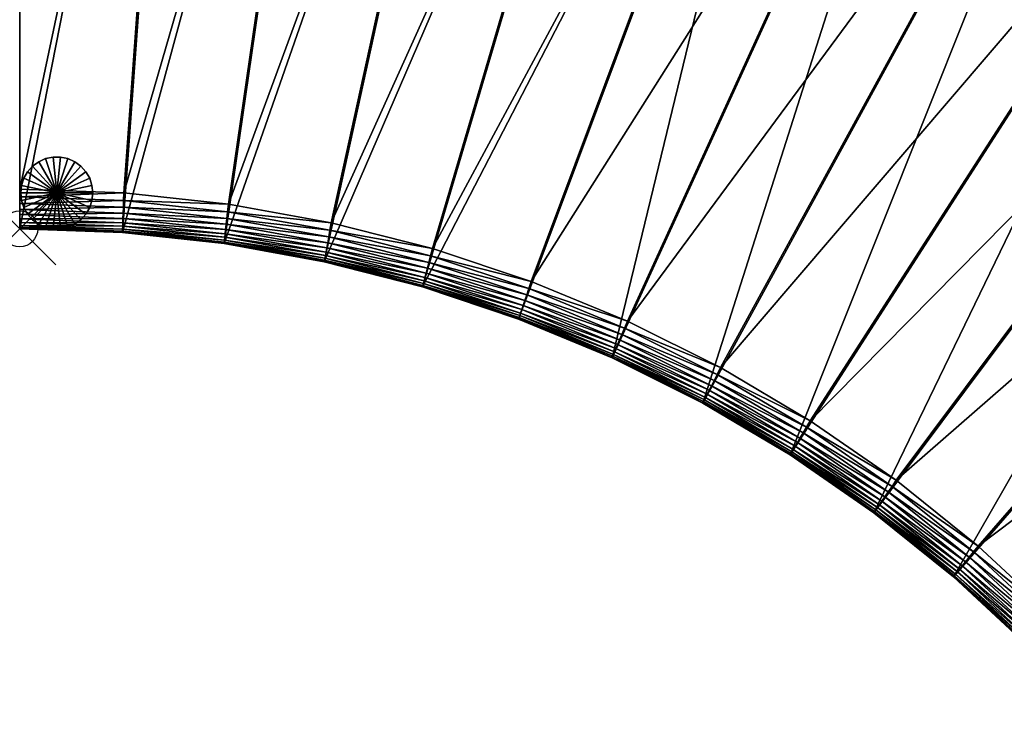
# Model space of a CAD drawing. Header units: inches. Extents: x 0 to 67.6, y -67.6 to 0.
# Tile 1 of 5: x 0 to 27.3, y -41.7 to -22.2. Entities that reach past the tile are written whole.
import ezdxf

# ---------------------------------------------------------------- set-up
doc = ezdxf.new("R2010")
doc.units = ezdxf.units.IN
doc.header["$MEASUREMENT"] = 0
doc.header["$PDMODE"] = 35
doc.header["$PDSIZE"] = 1
for name, color, linetype in [('A-FURN-3-NODE', 7, 'Continuous'), ('A-FURN-3-ST', 151, 'Continuous'), ('A-FURN-3-ST-LG', 252, 'Continuous')]:
    doc.layers.add(name, color=color, linetype=linetype)

msp = doc.modelspace()

# ---------------------------------------------------------------- linework, layer by layer
at = {"layer": 'A-FURN-3-NODE'}
msp.add_point((-0.013, -28), dxfattribs=at)

# ---------------------------------------------------------------- meshes
at = {"layer": 'A-FURN-3-ST'}
mesh = msp.add_polyface(dxfattribs=at)
corners = [(-0.013, -28, 1.447), (-0.013, -4.824, 1.447), (4.525, -4.949, 1.447), (2.84, -28.103, 1.447), (8.998, -5.442, 1.447), (5.662, -28.408, 1.447), (13.414, -6.231, 1.447), (8.442, -28.913, 1.447), (-0.013, -28, 12.079), (-0.013, -4.824, 12.079), (4.407, -6.043, 14.579), (-0.013, -5.925, 14.579), (-0.013, -26.899, 14.579), (2.88, -27.003, 14.579), (5.78, -27.315, 14.579), (8.638, -27.83, 14.579), (13.141, -7.297, 14.579), (8.801, -6.524, 14.579), (-0.013, -27.725, 14.304), (-0.013, -27.603, 14.403), (-0.013, -27.46, 14.48), (-0.013, -27.295, 14.535), (-0.013, -27.108, 14.568), (-0.013, -5.529, 14.535), (-0.013, -4.824, 13.479), (-0.013, -27.989, 13.688), (2.872, -27.212, 14.568), (2.865, -27.399, 14.535), (2.859, -27.564, 14.48), (2.854, -27.707, 14.403), (5.758, -27.522, 14.568), (5.737, -27.708, 14.535)]
mesh.append_faces([[corners[k] for k in face] for face in [(10, 13, 17)]], dxfattribs={"vtx0": -1, "vtx1": -1})
mesh.append_faces([[corners[k] for k in face] for face in [(18, 20, 22), (22, 11, 23), (18, 22, 23), (18, 23, 24), (25, 18, 24), (8, 25, 24)]], dxfattribs={"vtx0": -1, "vtx1": -1, "vtx2": -1})
mesh.append_faces([[corners[k] for k in face] for face in [(3, 2, 4), (5, 4, 6), (10, 12, 13), (14, 16, 17)]], dxfattribs={"vtx0": -1, "vtx2": -1})
mesh.append_faces([[corners[k] for k in face] for face in [(3, 0, 2), (5, 3, 4), (7, 5, 6), (14, 15, 16), (13, 14, 17)]], dxfattribs={"vtx1": -1, "vtx2": -1})
mesh.append_faces([[corners[k] for k in face] for face in [(0, 1, 2), (0, 8, 9), (10, 11, 12), (18, 19, 20), (20, 21, 22), (22, 12, 11), (13, 12, 22), (22, 26, 13), (26, 22, 21), (21, 27, 26), (27, 21, 20), (20, 28, 27), (28, 20, 19), (19, 29, 28), (29, 19, 18), (14, 13, 26), (26, 30, 14), (30, 26, 27), (27, 31, 30), (31, 27, 28), (15, 14, 30)]], dxfattribs={"vtx2": -1})
mesh = msp.add_polyface(dxfattribs=at)
corners = [(-0.013, -4.824, 1.447), (-0.013, -4.824, 12.079), (4.525, -4.949, 12.079), (4.525, -4.949, 1.447), (-0.013, -28, 1.447), (-0.013, -4.824, 13.479), (4.525, -4.949, 13.479), (-0.013, -5.925, 14.579), (-0.013, -5.716, 14.568), (-0.013, -5.529, 14.535), (-0.013, -5.363, 14.48), (-0.013, -5.22, 14.403), (-0.013, -5.099, 14.304), (-0.013, -5, 14.183), (-0.013, -4.923, 14.04), (-0.013, -4.868, 13.875), (-0.013, -4.835, 13.688), (-0.013, -28, 12.079), (4.407, -6.043, 14.579), (4.429, -5.835, 14.568), (4.45, -5.649, 14.535), (4.467, -5.485, 14.48), (4.483, -5.343, 14.403), (4.496, -5.222, 14.304), (8.839, -6.319, 14.568), (8.872, -6.135, 14.535), (8.901, -5.972, 14.48), (4.524, -4.96, 13.688), (4.521, -4.993, 13.875), (4.515, -5.047, 14.04), (4.506, -5.124, 14.183)]
mesh.append_faces([[corners[k] for k in face] for face in [(9, 11, 13), (13, 15, 5), (9, 13, 5)]], dxfattribs={"vtx0": -1, "vtx1": -1, "vtx2": -1})
mesh.append_faces([[corners[k] for k in face] for face in [(1, 17, 5)]], dxfattribs={"vtx1": -1})
mesh.append_faces([[corners[k] for k in face] for face in [(0, 1, 2), (2, 3, 0), (1, 0, 4), (1, 5, 6), (6, 2, 1), (7, 8, 9), (9, 10, 11), (11, 12, 13), (13, 14, 15), (15, 16, 5), (7, 18, 19), (19, 8, 7), (8, 19, 20), (20, 9, 8), (9, 20, 21), (21, 10, 9), (10, 21, 22), (22, 11, 10), (11, 22, 23), (23, 12, 11), (24, 19, 18), (25, 20, 19), (26, 21, 20), (6, 5, 16), (16, 27, 6), (27, 16, 15), (15, 28, 27), (28, 15, 14), (14, 29, 28), (29, 14, 13), (13, 30, 29), (30, 13, 12), (12, 23, 30)]], dxfattribs={"vtx2": -1})
mesh = msp.add_polyface(dxfattribs=at)
corners = [(8.442, -28.913, 1.447), (13.414, -6.231, 1.447), (17.738, -7.39, 1.447), (11.171, -29.611, 1.447), (21.966, -8.77, 1.447), (13.839, -30.501, 1.447), (16.436, -31.576, 1.447), (26.07, -10.482, 1.447), (18.951, -32.834, 1.447), (30.089, -12.466, 1.447), (21.375, -34.269, 1.447), (26.07, -10.482, 12.079), (30.089, -12.466, 12.079), (19.443, -31.85, 14.579), (21.935, -33.323, 14.579), (33.312, -15.635, 14.579), (29.528, -13.413, 14.579), (16.857, -30.56, 14.579), (25.579, -11.466, 14.579), (14.187, -29.457, 14.579), (21.545, -9.786, 14.579), (11.444, -28.546, 14.579), (17.39, -8.434, 14.579), (8.638, -27.83, 14.579), (13.141, -7.297, 14.579), (26.07, -10.482, 13.479), (30.089, -12.466, 13.479), (29.635, -13.233, 14.568), (25.672, -11.279, 14.568), (29.73, -13.072, 14.535), (25.756, -11.112, 14.535), (29.814, -12.93, 14.48), (25.829, -10.964, 14.48), (29.887, -12.807, 14.403), (25.893, -10.836, 14.403), (29.949, -12.703, 14.304), (25.947, -10.728, 14.304), (21.625, -9.593, 14.568), (21.696, -9.421, 14.535), (21.759, -9.268, 14.48), (26.066, -10.492, 13.688), (30.083, -12.476, 13.688), (26.051, -10.521, 13.875), (30.066, -12.504, 13.875), (26.026, -10.571, 14.04), (30.038, -12.552, 14.04), (25.992, -10.639, 14.183), (29.999, -12.618, 14.183)]
mesh.append_faces([[corners[k] for k in face] for face in [(0, 1, 2), (3, 2, 4), (6, 4, 7), (8, 7, 9), (13, 15, 16), (17, 16, 18), (19, 18, 20), (21, 20, 22), (23, 22, 24)]], dxfattribs={"vtx0": -1, "vtx2": -1})
mesh.append_faces([[corners[k] for k in face] for face in [(3, 0, 2), (5, 3, 4), (6, 5, 4), (8, 6, 7), (10, 8, 9), (13, 14, 15), (17, 13, 16), (19, 17, 18), (21, 19, 20), (23, 21, 22)]], dxfattribs={"vtx1": -1, "vtx2": -1})
mesh.append_faces([[corners[k] for k in face] for face in [(7, 11, 12), (11, 25, 26), (18, 16, 27), (27, 28, 18), (28, 27, 29), (29, 30, 28), (31, 32, 30), (33, 34, 32), (35, 36, 34), (20, 18, 28), (37, 28, 30), (38, 30, 32), (39, 32, 34), (26, 25, 40), (41, 40, 42), (43, 42, 44), (45, 44, 46), (47, 46, 36)]], dxfattribs={"vtx2": -1})
mesh = msp.add_polyface(dxfattribs=at)
corners = [(21.375, -34.269, 1.447), (30.089, -12.466, 1.447), (33.939, -14.731, 1.447), (23.698, -35.879, 1.447), (37.603, -17.277, 1.447), (30.089, -12.466, 12.079), (33.939, -14.731, 12.079), (26.07, -10.482, 1.447), (21.935, -33.323, 14.579), (36.913, -18.134, 14.579), (33.312, -15.635, 14.579), (30.089, -12.466, 13.479), (33.939, -14.731, 13.479), (26.07, -10.482, 12.079), (29.528, -13.413, 14.579), (33.431, -15.463, 14.568), (29.635, -13.233, 14.568), (33.538, -15.309, 14.535), (29.73, -13.072, 14.535), (33.632, -15.174, 14.48), (29.814, -12.93, 14.48), (33.713, -15.056, 14.403), (29.887, -12.807, 14.403), (33.782, -14.957, 14.304), (29.949, -12.703, 14.304), (25.756, -11.112, 14.535), (25.829, -10.964, 14.48), (25.893, -10.836, 14.403), (30.083, -12.476, 13.688), (33.932, -14.74, 13.688), (30.066, -12.504, 13.875), (33.914, -14.767, 13.875), (30.038, -12.552, 14.04), (33.882, -14.812, 14.04), (29.999, -12.618, 14.183), (33.838, -14.875, 14.183), (26.066, -10.492, 13.688), (26.051, -10.521, 13.875), (26.026, -10.571, 14.04), (25.992, -10.639, 14.183), (25.947, -10.728, 14.304)]
mesh.append_faces([[corners[k] for k in face] for face in [(0, 1, 2), (3, 2, 4), (8, 9, 10)]], dxfattribs={"vtx0": -1, "vtx2": -1})
mesh.append_faces([[corners[k] for k in face] for face in [(1, 5, 6), (6, 2, 1), (5, 1, 7), (5, 11, 12), (12, 6, 5), (11, 5, 13), (14, 10, 15), (15, 16, 14), (16, 15, 17), (17, 18, 16), (18, 17, 19), (19, 20, 18), (20, 19, 21), (21, 22, 20), (22, 21, 23), (23, 24, 22), (25, 18, 20), (26, 20, 22), (27, 22, 24), (12, 11, 28), (28, 29, 12), (29, 28, 30), (30, 31, 29), (31, 30, 32), (32, 33, 31), (33, 32, 34), (34, 35, 33), (35, 34, 24), (24, 23, 35), (36, 28, 11), (37, 30, 28), (38, 32, 30), (39, 34, 32), (40, 24, 34)]], dxfattribs={"vtx2": -1})
mesh = msp.add_polyface(dxfattribs=at)
corners = [(23.698, -35.879, 1.447), (21.375, -34.269, 1.447), (33.939, -14.731, 1.447), (25.909, -37.658, 1.447), (37.603, -17.277, 1.447), (27.999, -39.603, 1.447), (41.16, -20.129, 1.447), (23.698, -35.879, 12.079), (21.375, -34.269, 12.079), (26.598, -36.801, 14.579), (28.748, -38.797, 14.579), (43.604, -23.978, 14.579), (24.324, -34.975, 14.579), (40.411, -20.935, 14.579), (21.935, -33.323, 14.579), (36.913, -18.134, 14.579), (23.698, -35.879, 13.479), (21.375, -34.269, 13.479), (25.909, -37.658, 12.079), (21.829, -33.503, 14.568), (24.205, -35.147, 14.568), (21.734, -33.664, 14.535), (24.098, -35.3, 14.535), (21.65, -33.806, 14.48), (24.004, -35.436, 14.48), (21.577, -33.929, 14.403), (23.923, -35.553, 14.403), (21.515, -34.033, 14.304), (23.854, -35.653, 14.304), (26.467, -36.964, 14.568), (26.35, -37.109, 14.535), (26.247, -37.238, 14.48), (26.157, -37.349, 14.403), (23.704, -35.87, 13.688), (21.38, -34.26, 13.688), (23.723, -35.843, 13.875), (21.397, -34.232, 13.875), (23.754, -35.798, 14.04), (21.425, -34.184, 14.04), (23.798, -35.734, 14.183), (21.465, -34.118, 14.183), (25.916, -37.649, 13.688), (25.936, -37.624, 13.875), (25.971, -37.581, 14.04), (26.019, -37.521, 14.183), (26.081, -37.444, 14.304)]
mesh.append_faces([[corners[k] for k in face] for face in [(0, 1, 2), (3, 0, 4), (5, 3, 6), (9, 10, 11), (12, 9, 13), (14, 12, 15)]], dxfattribs={"vtx1": -1, "vtx2": -1})
mesh.append_faces([[corners[k] for k in face] for face in [(0, 7, 8), (7, 16, 17), (16, 7, 18), (12, 14, 19), (19, 20, 12), (20, 19, 21), (21, 22, 20), (22, 21, 23), (23, 24, 22), (24, 23, 25), (25, 26, 24), (26, 25, 27), (27, 28, 26), (9, 12, 20), (20, 29, 9), (29, 20, 22), (22, 30, 29), (30, 22, 24), (31, 24, 26), (32, 26, 28), (17, 16, 33), (34, 33, 35), (36, 35, 37), (38, 37, 39), (39, 40, 38), (40, 39, 28), (28, 27, 40), (41, 33, 16), (42, 35, 33), (43, 37, 35), (44, 39, 37), (45, 28, 39)]], dxfattribs={"vtx2": -1})
mesh = msp.add_polyface(dxfattribs=at)
corners = [(25.909, -37.658, 1.447), (37.603, -17.277, 1.447), (41.16, -20.129, 1.447), (27.999, -39.603, 1.447), (44.41, -23.229, 1.447), (29.944, -41.693, 1.447), (47.486, -26.517, 1.447), (41.16, -20.129, 12.079), (44.41, -23.229, 12.079), (28.748, -38.797, 14.579), (46.628, -27.206, 14.579), (43.604, -23.978, 14.579), (26.598, -36.801, 14.579), (40.411, -20.935, 14.579), (24.324, -34.975, 14.579), (36.913, -18.134, 14.579), (41.16, -20.129, 13.479), (44.41, -23.229, 13.479), (43.757, -23.836, 14.568), (40.553, -20.782, 14.568), (43.894, -23.708, 14.535), (40.681, -20.645, 14.535), (44.015, -23.596, 14.48), (40.793, -20.524, 14.48), (44.12, -23.499, 14.403), (40.891, -20.419, 14.403), (44.208, -23.416, 14.304), (40.973, -20.331, 14.304), (37.044, -17.971, 14.568), (37.162, -17.826, 14.535), (37.265, -17.697, 14.48), (37.355, -17.586, 14.403), (41.153, -20.137, 13.688), (44.402, -23.236, 13.688), (41.13, -20.162, 13.875), (44.377, -23.259, 13.875), (41.093, -20.202, 14.04), (44.337, -23.296, 14.04), (41.04, -20.258, 14.183), (44.281, -23.349, 14.183), (37.596, -17.286, 13.688), (37.575, -17.311, 13.875), (37.541, -17.354, 14.04), (37.493, -17.414, 14.183), (37.431, -17.491, 14.304)]
mesh.append_faces([[corners[k] for k in face] for face in [(0, 1, 2), (3, 2, 4), (5, 4, 6), (9, 10, 11), (12, 11, 13), (14, 13, 15)]], dxfattribs={"vtx0": -1, "vtx2": -1})
mesh.append_faces([[corners[k] for k in face] for face in [(2, 7, 8), (7, 2, 1), (7, 16, 17), (13, 11, 18), (18, 19, 13), (19, 18, 20), (20, 21, 19), (21, 20, 22), (22, 23, 21), (23, 22, 24), (24, 25, 23), (25, 24, 26), (26, 27, 25), (15, 13, 19), (28, 19, 21), (29, 21, 23), (30, 23, 25), (31, 25, 27), (17, 16, 32), (33, 32, 34), (35, 34, 36), (36, 37, 35), (37, 36, 38), (38, 39, 37), (39, 38, 27), (27, 26, 39), (40, 32, 16), (41, 34, 32), (42, 36, 34), (43, 38, 36), (44, 27, 38)]], dxfattribs={"vtx2": -1})
mesh = msp.add_polyface(dxfattribs=at)
corners = [(2.84, -28.103, 1.447), (2.84, -28.103, 12.079), (-0.013, -28, 12.079), (-0.013, -28, 1.447), (-0.013, -28, 13.479), (-0.013, -27.989, 13.688), (-0.013, -27.956, 13.875), (-0.013, -27.901, 14.04), (-0.013, -27.824, 14.183), (-0.013, -27.725, 14.304), (2.84, -28.103, 13.479), (2.85, -27.828, 14.304), (2.854, -27.707, 14.403), (2.859, -27.564, 14.48), (5.72, -27.872, 14.48), (5.737, -27.708, 14.535), (5.704, -28.014, 14.403), (5.691, -28.135, 14.304), (5.758, -27.522, 14.568), (8.601, -28.036, 14.568), (8.638, -27.83, 14.579), (8.568, -28.22, 14.535), (8.538, -28.382, 14.48), (11.444, -28.546, 14.579), (2.84, -28.092, 13.688), (2.842, -28.059, 13.875), (2.844, -28.004, 14.04), (2.846, -27.927, 14.183), (5.666, -28.364, 13.875), (5.672, -28.31, 14.04), (5.681, -28.233, 14.183)]
mesh.append_faces([[corners[k] for k in face] for face in [(5, 7, 9)]], dxfattribs={"vtx0": -1, "vtx1": -1, "vtx2": -1})
mesh.append_faces([[corners[k] for k in face] for face in [(0, 1, 2), (2, 3, 0), (2, 4, 5), (5, 6, 7), (7, 8, 9), (1, 10, 4), (4, 2, 1), (9, 11, 12), (13, 14, 15), (14, 13, 12), (12, 16, 14), (16, 12, 11), (11, 17, 16), (18, 19, 20), (19, 18, 15), (15, 21, 19), (21, 15, 14), (14, 22, 21), (22, 14, 16), (23, 20, 19), (4, 10, 24), (24, 5, 4), (5, 24, 25), (25, 6, 5), (6, 25, 26), (26, 7, 6), (7, 26, 27), (27, 8, 7), (8, 27, 11), (11, 9, 8), (28, 25, 24), (29, 26, 25), (26, 29, 30), (30, 27, 26), (27, 30, 17), (17, 11, 27)]], dxfattribs={"vtx2": -1})
mesh = msp.add_polyface(dxfattribs=at)
corners = [(5.662, -28.408, 1.447), (5.662, -28.408, 12.079), (2.84, -28.103, 12.079), (2.84, -28.103, 1.447), (8.442, -28.913, 1.447), (8.442, -28.913, 12.079), (11.171, -29.611, 1.447), (11.171, -29.611, 12.079), (5.662, -28.408, 13.479), (2.84, -28.103, 13.479), (8.442, -28.913, 13.479), (5.704, -28.014, 14.403), (8.513, -28.523, 14.403), (8.538, -28.382, 14.48), (5.691, -28.135, 14.304), (8.491, -28.642, 14.304), (11.392, -28.748, 14.568), (8.601, -28.036, 14.568), (8.568, -28.22, 14.535), (11.346, -28.929, 14.535), (11.305, -29.089, 14.48), (11.269, -29.228, 14.403), (5.663, -28.397, 13.688), (2.84, -28.092, 13.688), (5.666, -28.364, 13.875), (2.842, -28.059, 13.875), (5.672, -28.31, 14.04), (8.444, -28.902, 13.688), (8.45, -28.869, 13.875), (8.46, -28.815, 14.04), (8.473, -28.739, 14.183), (5.681, -28.233, 14.183), (11.174, -29.601, 13.688), (11.182, -29.569, 13.875), (11.196, -29.515, 14.04), (11.215, -29.441, 14.183), (11.239, -29.345, 14.304)]
mesh.append_faces([[corners[k] for k in face] for face in [(0, 1, 2), (2, 3, 0), (4, 5, 1), (1, 0, 4), (6, 7, 5), (5, 4, 6), (1, 8, 9), (9, 2, 1), (5, 10, 8), (8, 1, 5), (10, 5, 7), (11, 12, 13), (12, 11, 14), (14, 15, 12), (16, 17, 18), (19, 18, 13), (20, 13, 12), (21, 12, 15), (9, 8, 22), (22, 23, 9), (23, 22, 24), (25, 24, 26), (8, 10, 27), (27, 22, 8), (22, 27, 28), (28, 24, 22), (24, 28, 29), (29, 26, 24), (26, 29, 30), (30, 31, 26), (31, 30, 15), (15, 14, 31), (32, 27, 10), (33, 28, 27), (34, 29, 28), (35, 30, 29), (36, 15, 30)]], dxfattribs={"vtx2": -1})
mesh = msp.add_polyface(dxfattribs=at)
corners = [(13.839, -30.501, 1.447), (13.839, -30.501, 12.079), (11.171, -29.611, 12.079), (11.171, -29.611, 1.447), (16.436, -31.576, 1.447), (11.171, -29.611, 13.479), (8.442, -28.913, 13.479), (13.839, -30.501, 13.479), (16.436, -31.576, 12.079), (8.601, -28.036, 14.568), (11.392, -28.748, 14.568), (11.444, -28.546, 14.579), (8.568, -28.22, 14.535), (11.346, -28.929, 14.535), (8.538, -28.382, 14.48), (11.305, -29.089, 14.48), (8.513, -28.523, 14.403), (11.269, -29.228, 14.403), (8.491, -28.642, 14.304), (11.239, -29.345, 14.304), (14.187, -29.457, 14.579), (14.121, -29.655, 14.568), (14.062, -29.833, 14.535), (14.009, -29.989, 14.48), (13.964, -30.125, 14.403), (13.926, -30.24, 14.304), (11.174, -29.601, 13.688), (8.444, -28.902, 13.688), (11.182, -29.569, 13.875), (8.45, -28.869, 13.875), (11.196, -29.515, 14.04), (8.46, -28.815, 14.04), (11.215, -29.441, 14.183), (8.473, -28.739, 14.183), (13.843, -30.49, 13.688), (13.853, -30.459, 13.875), (13.87, -30.407, 14.04), (13.895, -30.334, 14.183)]
mesh.append_faces([[corners[k] for k in face] for face in [(0, 1, 2), (2, 3, 0), (1, 0, 4), (2, 5, 6), (1, 7, 5), (5, 2, 1), (7, 1, 8), (9, 10, 11), (12, 13, 10), (14, 15, 13), (16, 17, 15), (18, 19, 17), (20, 11, 10), (10, 21, 20), (21, 10, 13), (13, 22, 21), (22, 13, 15), (15, 23, 22), (23, 15, 17), (17, 24, 23), (24, 17, 19), (19, 25, 24), (6, 5, 26), (27, 26, 28), (29, 28, 30), (31, 30, 32), (33, 32, 19), (5, 7, 34), (34, 26, 5), (26, 34, 35), (35, 28, 26), (28, 35, 36), (36, 30, 28), (30, 36, 37), (37, 32, 30), (32, 37, 25), (25, 19, 32)]], dxfattribs={"vtx2": -1})
mesh = msp.add_polyface(dxfattribs=at)
corners = [(18.951, -32.834, 1.447), (18.951, -32.834, 12.079), (16.436, -31.576, 12.079), (16.436, -31.576, 1.447), (13.839, -30.501, 12.079), (16.436, -31.576, 13.479), (13.839, -30.501, 13.479), (18.951, -32.834, 13.479), (16.857, -30.56, 14.579), (14.187, -29.457, 14.579), (14.121, -29.655, 14.568), (16.777, -30.753, 14.568), (14.062, -29.833, 14.535), (16.705, -30.926, 14.535), (14.009, -29.989, 14.48), (16.642, -31.078, 14.48), (13.964, -30.125, 14.403), (16.587, -31.21, 14.403), (13.926, -30.24, 14.304), (16.541, -31.322, 14.304), (19.443, -31.85, 14.579), (19.349, -32.037, 14.568), (19.266, -32.204, 14.535), (19.192, -32.352, 14.48), (19.128, -32.48, 14.403), (16.44, -31.566, 13.688), (13.843, -30.49, 13.688), (16.452, -31.536, 13.875), (13.853, -30.459, 13.875), (16.473, -31.485, 14.04), (13.87, -30.407, 14.04), (16.503, -31.414, 14.183), (13.895, -30.334, 14.183), (18.956, -32.824, 13.688), (18.971, -32.794, 13.875), (18.995, -32.745, 14.04), (19.03, -32.676, 14.183), (19.074, -32.588, 14.304)]
mesh.append_faces([[corners[k] for k in face] for face in [(0, 1, 2), (2, 3, 0), (3, 2, 4), (2, 5, 6), (1, 7, 5), (5, 2, 1), (8, 9, 10), (10, 11, 8), (11, 10, 12), (12, 13, 11), (13, 12, 14), (14, 15, 13), (15, 14, 16), (16, 17, 15), (17, 16, 18), (18, 19, 17), (20, 8, 11), (21, 11, 13), (22, 13, 15), (23, 15, 17), (24, 17, 19), (6, 5, 25), (25, 26, 6), (26, 25, 27), (27, 28, 26), (28, 27, 29), (29, 30, 28), (30, 29, 31), (31, 32, 30), (32, 31, 19), (19, 18, 32), (5, 7, 33), (33, 25, 5), (34, 27, 25), (35, 29, 27), (36, 31, 29), (37, 19, 31)]], dxfattribs={"vtx2": -1})
mesh = msp.add_polyface(dxfattribs=at)
corners = [(21.375, -34.269, 12.079), (21.375, -34.269, 1.447), (23.698, -35.879, 1.447), (18.951, -32.834, 12.079), (18.951, -32.834, 1.447), (21.375, -34.269, 13.479), (18.951, -32.834, 13.479), (23.698, -35.879, 12.079), (16.777, -30.753, 14.568), (19.349, -32.037, 14.568), (19.443, -31.85, 14.579), (16.705, -30.926, 14.535), (19.266, -32.204, 14.535), (16.642, -31.078, 14.48), (19.192, -32.352, 14.48), (16.587, -31.21, 14.403), (19.128, -32.48, 14.403), (16.541, -31.322, 14.304), (19.074, -32.588, 14.304), (21.935, -33.323, 14.579), (21.829, -33.503, 14.568), (21.734, -33.664, 14.535), (21.65, -33.806, 14.48), (21.577, -33.929, 14.403), (21.515, -34.033, 14.304), (16.44, -31.566, 13.688), (18.956, -32.824, 13.688), (18.971, -32.794, 13.875), (16.452, -31.536, 13.875), (18.995, -32.745, 14.04), (16.473, -31.485, 14.04), (19.03, -32.676, 14.183), (16.503, -31.414, 14.183), (21.38, -34.26, 13.688), (21.397, -34.232, 13.875), (21.425, -34.184, 14.04), (21.465, -34.118, 14.183), (23.704, -35.87, 13.688), (23.723, -35.843, 13.875), (23.754, -35.798, 14.04)]
mesh.append_faces([[corners[k] for k in face] for face in [(0, 1, 2), (1, 0, 3), (3, 4, 1), (0, 5, 6), (6, 3, 0), (5, 0, 7), (8, 9, 10), (11, 12, 9), (13, 14, 12), (15, 16, 14), (17, 18, 16), (19, 10, 9), (9, 20, 19), (20, 9, 12), (12, 21, 20), (21, 12, 14), (14, 22, 21), (22, 14, 16), (16, 23, 22), (23, 16, 18), (18, 24, 23), (25, 26, 27), (28, 27, 29), (30, 29, 31), (32, 31, 18), (6, 5, 33), (33, 26, 6), (26, 33, 34), (34, 27, 26), (27, 34, 35), (35, 29, 27), (29, 35, 36), (36, 31, 29), (31, 36, 24), (24, 18, 31), (37, 33, 5), (38, 34, 33), (39, 35, 34)]], dxfattribs={"vtx2": -1})
mesh = msp.add_polyface(dxfattribs=at)
corners = [(27.999, -39.603, 1.447), (27.999, -39.603, 12.079), (25.909, -37.658, 12.079), (25.909, -37.658, 1.447), (23.698, -35.879, 12.079), (23.698, -35.879, 1.447), (25.909, -37.658, 13.479), (23.698, -35.879, 13.479), (27.999, -39.603, 13.479), (24.004, -35.436, 14.48), (26.247, -37.238, 14.48), (26.35, -37.109, 14.535), (23.923, -35.553, 14.403), (26.157, -37.349, 14.403), (23.854, -35.653, 14.304), (26.081, -37.444, 14.304), (28.748, -38.797, 14.579), (26.598, -36.801, 14.579), (26.467, -36.964, 14.568), (28.606, -38.95, 14.568), (28.478, -39.087, 14.535), (28.366, -39.208, 14.48), (28.269, -39.313, 14.403), (28.186, -39.401, 14.304), (30.749, -40.943, 14.579), (30.596, -41.086, 14.568), (25.916, -37.649, 13.688), (23.704, -35.87, 13.688), (25.936, -37.624, 13.875), (23.723, -35.843, 13.875), (25.971, -37.581, 14.04), (23.754, -35.798, 14.04), (26.019, -37.521, 14.183), (23.798, -35.734, 14.183), (28.006, -39.595, 13.688), (28.029, -39.57, 13.875), (28.066, -39.53, 14.04), (28.119, -39.474, 14.183)]
mesh.append_faces([[corners[k] for k in face] for face in [(0, 1, 2), (2, 3, 0), (3, 2, 4), (4, 5, 3), (2, 6, 7), (1, 8, 6), (6, 2, 1), (9, 10, 11), (12, 13, 10), (14, 15, 13), (16, 17, 18), (18, 19, 16), (19, 18, 11), (11, 20, 19), (20, 11, 10), (10, 21, 20), (21, 10, 13), (13, 22, 21), (22, 13, 15), (15, 23, 22), (24, 16, 19), (25, 19, 20), (7, 6, 26), (27, 26, 28), (29, 28, 30), (31, 30, 32), (33, 32, 15), (6, 8, 34), (34, 26, 6), (26, 34, 35), (35, 28, 26), (28, 35, 36), (36, 30, 28), (30, 36, 37), (37, 32, 30), (32, 37, 23), (23, 15, 32)]], dxfattribs={"vtx2": -1})
at = {"layer": 'A-FURN-3-ST-LG'}
mesh = msp.add_polyface(dxfattribs=at)
corners = [(1.016, -27.001, 0), (2.016, -27.001, 0), (1.994, -26.793, 0), (1.93, -26.595, 0), (1.825, -26.414, 0), (1.685, -26.258, 0), (1.516, -26.135, 0), (1.325, -26.05, 0), (1.121, -26.007, 0), (0.912, -26.007, 0), (0.707, -26.05, 0), (0.516, -26.135, 0), (0.347, -26.258, 0), (0.207, -26.414, 0), (0.103, -26.595, 0), (0.038, -26.793, 0), (0.016, -27.001, 0), (0.038, -27.209, 0), (0.103, -27.408, 0), (0.207, -27.589, 0), (0.347, -27.745, 0), (0.516, -27.867, 0), (0.707, -27.952, 0), (0.912, -27.996, 0), (1.121, -27.996, 0), (1.325, -27.952, 0), (1.516, -27.867, 0), (1.685, -27.745, 0), (1.825, -27.589, 0), (1.93, -27.408, 0), (1.994, -27.209, 0), (2.016, -27.001, 1.5), (1.994, -26.793, 1.5), (1.93, -26.595, 1.5), (1.825, -26.414, 1.5), (1.685, -26.258, 1.5), (1.516, -26.135, 1.5), (1.325, -26.05, 1.5), (1.121, -26.007, 1.5), (0.912, -26.007, 1.5), (0.707, -26.05, 1.5), (0.516, -26.135, 1.5), (0.347, -26.258, 1.5), (0.207, -26.414, 1.5), (0.103, -26.595, 1.5), (0.038, -26.793, 1.5), (0.016, -27.001, 1.5), (0.038, -27.209, 1.5), (0.103, -27.408, 1.5), (0.207, -27.589, 1.5), (0.347, -27.745, 1.5), (0.516, -27.867, 1.5), (0.707, -27.952, 1.5), (0.912, -27.996, 1.5), (1.121, -27.996, 1.5), (1.325, -27.952, 1.5), (1.516, -27.867, 1.5), (1.685, -27.745, 1.5), (1.825, -27.589, 1.5), (1.93, -27.408, 1.5), (1.994, -27.209, 1.5), (1.016, -27.001, 1.5)]
mesh.append_faces([[corners[k] for k in face] for face in [(1, 32, 31), (2, 33, 32), (3, 34, 33), (4, 35, 34), (5, 36, 35), (6, 37, 36), (7, 38, 37), (8, 39, 38), (9, 40, 39), (10, 41, 40), (11, 42, 41), (12, 43, 42), (13, 44, 43), (14, 45, 44), (15, 46, 45), (16, 47, 46), (17, 48, 47), (18, 49, 48), (19, 50, 49), (20, 51, 50), (21, 52, 51), (22, 53, 52), (23, 54, 53), (24, 55, 54), (25, 56, 55), (26, 57, 56), (27, 58, 57), (28, 59, 58), (29, 60, 59), (30, 31, 60)]], dxfattribs={"vtx0": -1})
mesh.append_faces([[corners[k] for k in face] for face in [(0, 2, 1), (0, 3, 2), (0, 4, 3), (0, 5, 4), (0, 6, 5), (0, 7, 6), (0, 8, 7), (0, 9, 8), (0, 10, 9), (0, 11, 10), (0, 12, 11), (0, 13, 12), (0, 14, 13), (0, 15, 14), (0, 16, 15), (0, 17, 16), (0, 18, 17), (0, 19, 18), (0, 20, 19), (0, 21, 20), (0, 22, 21), (0, 23, 22), (0, 24, 23), (0, 25, 24), (0, 26, 25), (0, 27, 26), (0, 28, 27), (0, 29, 28), (0, 30, 29), (0, 1, 30), (61, 31, 32), (61, 32, 33), (61, 33, 34), (61, 34, 35), (61, 35, 36), (61, 36, 37), (61, 37, 38), (61, 38, 39), (61, 39, 40), (61, 40, 41), (61, 41, 42), (61, 42, 43), (61, 43, 44), (61, 44, 45), (61, 45, 46), (61, 46, 47), (61, 47, 48), (61, 48, 49), (61, 49, 50), (61, 50, 51), (61, 51, 52), (61, 52, 53), (61, 53, 54), (61, 54, 55), (61, 55, 56), (61, 56, 57), (61, 57, 58), (61, 58, 59), (61, 59, 60), (61, 60, 31)]], dxfattribs={"vtx0": -1, "vtx2": -1})
mesh.append_faces([[corners[k] for k in face] for face in [(1, 2, 32), (2, 3, 33), (3, 4, 34), (4, 5, 35), (5, 6, 36), (6, 7, 37), (7, 8, 38), (8, 9, 39), (9, 10, 40), (10, 11, 41), (11, 12, 42), (12, 13, 43), (13, 14, 44), (14, 15, 45), (15, 16, 46), (16, 17, 47), (17, 18, 48), (18, 19, 49), (19, 20, 50), (20, 21, 51), (21, 22, 52), (22, 23, 53), (23, 24, 54), (24, 25, 55), (25, 26, 56), (26, 27, 57), (27, 28, 58), (28, 29, 59), (29, 30, 60), (30, 1, 31)]], dxfattribs={"vtx2": -1})

doc.saveas('drawing.dxf')
